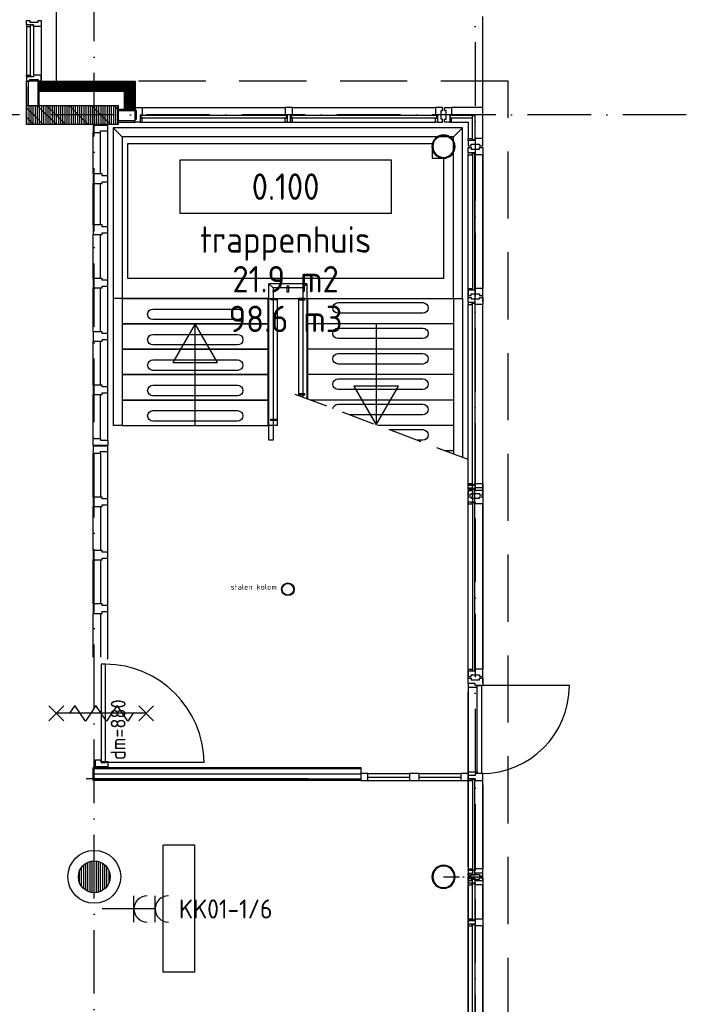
# Model space of a CAD drawing. Header units: millimetres. Extents: x 90707 to 259985, y -1262 to 84291.
# Tile 72 of 75: x 231042 to 237340, y 49403 to 58708. Entities that reach past the tile are written whole.
import ezdxf
from ezdxf.enums import TextEntityAlignment as Align

# ---------------------------------------------------------------- set-up
doc = ezdxf.new("R2010")
doc.units = ezdxf.units.MM
doc.header["$LTSCALE"] = 100
for name, pattern in [('DASHDOT', [9, 6, -1.5, 0, -1.5]), ('HIDDEN', [9.525, 6.35, -3.175]), ('HIDDEN2', [4.7625, 3.175, -1.5875])]:
    doc.linetypes.add(name, pattern=pattern)
doc.layers.get('0').update_dxf_attribs({"linetype": 'CONTINUOUS'})
for name, color, linetype in [('AANSLWCD', 3, 'CONTINUOUS'), ('ABNSLWCD_ATTRIB', 2, 'CONTINUOUS'), ('AL$1----_ALGEMEEN', 7, 'CONTINUOUS'), ('AL$1----_MAATVOERING', 7, 'CONTINUOUS'), ('AL$2A---_STEMPEL', 7, 'CONTINUOUS'), ('AL$7----_STRAMIEN', 1, 'DASHDOT'), ('AL$8----_HULPLIJNEN', 2, 'CONTINUOUS'), ('AL21----_BUITENWAND', 4, 'CONTINUOUS'), ('AL22----_BINNENWAND', 7, 'CONTINUOUS'), ('AL24----_TRAPPEN', 7, 'CONTINUOUS'), ('AL28----_KONSTRUKTIE', 3, 'CONTINUOUS'), ('AL29----_BOVENBOUW', 7, 'CONTINUOUS'), ('AL31----_BUITENKOZ', 7, 'CONTINUOUS'), ('AL31----_DRAAIRICHTING', 1, 'CONTINUOUS'), ('AL32----_BINNENKOZ', 7, 'CONTINUOUS'), ('AL32----_DAGMAAT', 1, 'CONTINUOUS'), ('AL65----_BEVEILIGING', 7, 'CONTINUOUS'), ('ALL-----_REFLIJNEN', 8, 'CONTINUOUS'), ('ALXA1---_RASTER50', 12, 'CONTINUOUS'), ('ALXA3---_VOLZWART', 14, 'CONTINUOUS'), ('ALXAB---_PREFABBETON', 1, 'CONTINUOUS'), ('ALXOU---_GLAS', 7, 'CONTINUOUS'), ('ARMATUUR', 8, 'CONTINUOUS'), ('EL6441--_DATACOM', 3, 'CONTINUOUS'), ('GEBOUWLABEL', 4, 'CONTINUOUS'), ('HEKWERKEN', 1, 'CONTINUOUS'), ('INHOUD', 7, 'CONTINUOUS'), ('OMSCHRIJVING', 7, 'CONTINUOUS'), ('OPPERVLAK', 7, 'CONTINUOUS'), ('TRAPBEKLEDIG', 7, 'CONTINUOUS'), ('VOLGNUMMER', 7, 'CONTINUOUS')]:
    doc.layers.add(name, color=color, linetype=linetype)
doc.styles.add('1_8', font='ISO', dxfattribs={"height": 1.8})
doc.styles.get("Standard").update_dxf_attribs({"font": 'iso.shx'})

# ---------------------------------------------------------------- blocks, each defined once
blk = doc.blocks.new('ES3W2A')
for p, q in [((1.25, 2), (-1.25, 2)), ((0, 2), (0, -3)), ((1.25, 0), (-1.25, 0))]:
    blk.add_line(p, q)
for centre in [(0, 3.25), (0, 1.25)]:
    blk.add_arc(centre, 1.25, 180, 0)
at = {"style": '1_8'}
for tag, flags, p in [('VERMOGEN', 9, (-2.5, 5)), ('GROEP', 8, (0, 5)), ('SCHAK', 8, (2.5, 5)), ('GELIJK', 9, (5, 5)), ('KAST', 9, (7, 5)), ('TAL', 8, (2.5, 5))]:
    blk.add_attdef(tag, text='', height=1.8, rotation=90, dxfattribs=dict(at, flags=flags)).set_placement(p, align=Align.MIDDLE_CENTER)
at = {"style": '1_8', "width": 0.7, "flags": 8}
blk.add_attdef('DOEL', text='', height=1.8, rotation=90, dxfattribs=at).set_placement((-2.5, 5), align=Align.MIDDLE_LEFT)
at = {"style": '1_8', "flags": 9}
blk.add_attdef('M_CODE', text='', height=1.8, dxfattribs=at).set_placement((0, 0), align=Align.MIDDLE_CENTER)
blk = doc.blocks.new('GEBOUWLABEL')
at = {"layer": 'VOLGNUMMER'}
blk.add_lwpolyline([(-4, -1), (4, -1), (4, 1), (-4, 1)], close=True, dxfattribs=at)
at = {"color": 0, "linetype": 'ByBlock', "flags": 1}
for tag, p in [('OPPERVLAKTESOORT', (0.5, 8)), ('TERREIN', (0.5, 6.5)), ('GEBOUW', (0.5, 5)), ('GEBRUIKSFUNCTIE', (0.5, 3.5)), ('BOUWLAAG', (0.5, 2)), ('HOOGTE', (0, -6.5)), ('RUIMTEFUNCTIE', (0, -8))]:
    blk.add_attdef(tag, text='', height=1, dxfattribs=at).set_placement(p, align=Align.MIDDLE_CENTER)
at = {"layer": 'INHOUD', "color": 0, "linetype": 'ByBlock'}
blk.add_attdef('INHOUD', text='', height=1, dxfattribs=at).set_placement((0, -5), align=Align.MIDDLE_CENTER)
at = {"layer": 'OMSCHRIJVING', "color": 0, "linetype": 'ByBlock'}
blk.add_attdef('OMSCHRIJVING', text='', height=1, dxfattribs=at).set_placement((0, -2), align=Align.MIDDLE_CENTER)
at = {"layer": 'OPPERVLAK', "color": 0, "linetype": 'ByBlock'}
blk.add_attdef('OPPERVLAK', text='', height=1, dxfattribs=at).set_placement((0, -3.5), align=Align.MIDDLE_CENTER)
at = {"layer": 'VOLGNUMMER', "color": 0, "linetype": 'ByBlock'}
blk.add_attdef('VOLGNUMMER', text='', height=1, dxfattribs=at).set_placement((0, 0), align=Align.MIDDLE_CENTER)
blk = doc.blocks.new('BU11467H01')
at = {"linetype": 'Continuous'}
blk.add_lwpolyline([(0, 114), (67, 114), (67, 67), (50, 67), (50, 0), (0, 0)], close=True, dxfattribs=at)
blk = doc.blocks.new('A$Cca306792')
at = {"layer": 'ALXA1---_RASTER50'}
h = blk.add_hatch(dxfattribs=at)
h.set_pattern_fill('RASTER50', color=8, scale=100, angle=90, style=0)
h.set_pattern_definition([(90, (-91089.531, 1203.591), (-20, 1e-15), [])])
h.paths.add_polyline_path([(139988.3, 59159.7), (140853.3, 59159.7), (140853.3, 58979.7), (139988.3, 58979.7)])
at = {"layer": 'ALXAB---_PREFABBETON'}
h = blk.add_hatch(dxfattribs=at)
h.set_pattern_fill('PREFBET', color=8, angle=90, style=0)
h.set_pattern_definition([(135, (-91089.53, 1203.59), (-106.06602, -106.06602), [])])
h.paths.add_polyline_path([(139988.3, 59159.7), (140853.3, 59159.7), (140853.3, 58979.7), (139988.3, 58979.7)])
at = {"layer": 'AL$1----_ALGEMEEN', "color": 8}
for p, q in [((140892.3, 58863.9), (140807.3, 58948.9)), ((143928.3, 58660.5), (143928.3, 57522.5))]:
    blk.add_line(p, q, dxfattribs=at)
blk.add_lwpolyline([(140944.1, 58800), (143819.2, 58800), (143819.2, 58660.5), (143928.3, 58660.5), (143928.3, 57522.5), (140944.1, 57522.5), (140944.1, 58800)], close=True, dxfattribs=at)
for points in [[(142262.8, 57095.5), (142272.3, 57095.5)], [(142262.8, 57095.5), (142272.3, 57095.5)], [(142262.8, 56855.5), (142272.3, 56855.5)], [(142262.8, 56855.5), (142272.3, 56855.5)], [(142262.8, 56615.5), (142272.3, 56615.5)], [(142262.8, 56615.5), (142272.3, 56615.5)]]:
    blk.add_lwpolyline(points, dxfattribs=at)
at = {"layer": 'AL$1----_MAATVOERING', "color": 8}
for p, q in [((141013.3, 59120.4), (140853.5, 59120.4)), ((141027.3, 59110.4), (140853.5, 59110.4))]:
    blk.add_line(p, q, dxfattribs=at)
at = {"layer": 'AL$2A---_STEMPEL', "color": 8}
blk.add_line((140108.3, 59159.7), (140108.3, 59389.7), dxfattribs=at)
blk.add_lwpolyline([(139988.3, 59159.7), (139988.3, 59389.7), (140003.3, 59389.7), (140003.3, 59159.7)], close=True, dxfattribs=at)
at = {"layer": 'AL$7----_STRAMIEN', "color": 1}
blk.add_line((144228.3, 78658.7), (144228.3, 39964.8), dxfattribs=at)
for points in [[(140628.3, 39964.8), (140628.3, 78658.7)], [(146221.5, 59069.5), (2867.2, 59069.5)]]:
    blk.add_lwpolyline(points, dxfattribs=at)
at = {"layer": 'AL$8----_HULPLIJNEN', "color": 8}
blk.add_line((144298.3, 59139.9), (144298.3, 60000.4), dxfattribs=at)
at = {"layer": 'AL$8----_HULPLIJNEN', "color": 8, "linetype": 'DASHDOT', "ltscale": 0.25}
blk.add_line((143928.3, 51869.5), (144296.2, 51869.5), dxfattribs=at)
at = {"layer": 'AL21----_BUITENWAND', "color": 8}
for p, q in [((140268.3, 77009.7), (140268.4, 59389.5)), ((140268.3, 77009.7), (140268.4, 59389.5)), ((140127.3, 59389.5), (141013.3, 59389.5)), ((140127.3, 59289.5), (140127.3, 59389.5)), ((141013.3, 59389.5), (141013.3, 59139.9)), ((140913.3, 59289.5), (140127.3, 59289.5))]:
    blk.add_line(p, q, dxfattribs=at)
at = {"layer": 'AL21----_BUITENWAND', "color": 8, "linetype": 'HIDDEN'}
for p, q in [((144538.3, 59389.5), (141013.3, 59389.5)), ((144538.3, 50469.7), (144538.3, 59389.5))]:
    blk.add_line(p, q, dxfattribs=at)
at = {"layer": 'AL21----_BUITENWAND', "color": 8}
blk.add_lwpolyline([(140108.3, 59389.5), (141013.3, 59389.5), (141013.3, 59120.4), (140913.3, 59120.4), (140913.3, 59289.5), (140108.3, 59289.5)], close=True, dxfattribs=at)
at = {"layer": 'AL22----_BINNENWAND', "color": 8}
blk.add_lwpolyline([(143145.3, 52778.5), (140618.2, 52778.5), (140618.2, 52903.5), (143145.3, 52903.5)], close=True, dxfattribs=at)
at = {"layer": 'AL22----_BINNENWAND', "color": 8, "linetype": 'Continuous'}
for points in [[(143145.3, 52888.5), (140618.2, 52888.5)], [(143145.3, 52793.5), (140618.2, 52793.5)]]:
    blk.add_lwpolyline(points, dxfattribs=at)
at = {"layer": 'AL24----_TRAPPEN', "color": 8}
for p, q in [((140892.3, 58864), (140807.3, 58949)), ((144107.3, 58948.9), (144022.3, 58863.9)), ((140892.3, 57335.5), (140807.3, 57335.5)), ((142357.3, 57335.5), (142357.3, 56135.5)), ((142557.3, 57335.5), (142557.3, 56416.6)), ((142557.3, 57335.5), (142557.3, 56416.6)), ((142642.3, 57335.5), (142642.3, 56384.5)), ((142642.3, 57335.5), (142642.3, 56384.5)), ((144022.3, 57335.5), (144107.3, 57335.5)), ((144022.3, 57335.5), (144022.3, 55865.7)), ((144107.3, 57335.5), (144107.3, 55833.7)), ((144022.3, 57095.5), (142642.3, 57095.5)), ((144022.3, 56855.5), (142642.3, 56855.5)), ((144022.3, 56615.5), (142642.3, 56615.5)), ((144022.3, 56375.5), (142666.5, 56375.5)), ((140892.3, 56135.5), (140807.3, 56135.5)), ((144022.3, 56135.5), (143304.7, 56135.5)), ((144022.3, 55895.5), (143942.9, 55895.5))]:
    blk.add_line(p, q, dxfattribs=at)
for points in [[(144107.3, 57335.5), (144107.3, 58949), (140807.3, 58949), (140807.3, 56135.5)], [(143922.8, 57522.5), (142530.7, 57522.5)], [(141582.3, 56135.5), (141582.3, 57095.2)], [(143291.4, 57095.5), (143291.4, 56140.5)], [(142262.8, 56135.5), (142272.3, 56135.5)], [(142357.3, 56135.5), (142272.3, 56135.5)]]:
    blk.add_lwpolyline(points, dxfattribs=at)
for points in [[(144022.3, 58864), (140892.3, 58864), (140892.3, 57335.5), (144022.3, 57335.5)], [(140892.3, 57095.5), (142272.3, 57095.5), (142272.3, 57335.5), (140892.3, 57335.5)], [(140892.3, 56855.5), (142272.3, 56855.5), (142272.3, 57095.5), (140892.3, 57095.5)], [(141582.3, 57095.2), (141370.7, 56728.6), (141793.9, 56728.6)], [(140892.3, 56615.5), (142272.3, 56615.5), (142272.3, 56855.5), (140892.3, 56855.5)], [(140892.3, 56375.5), (142272.3, 56375.5), (142272.3, 56615.5), (140892.3, 56615.5)], [(143291.4, 56140.5), (143503, 56507.1), (143079.8, 56507.1)], [(140892.3, 56135.5), (142272.3, 56135.5), (142272.3, 56375.5), (140892.3, 56375.5)]]:
    blk.add_lwpolyline(points, close=True, dxfattribs=at)
at = {"layer": 'AL28----_KONSTRUKTIE', "color": 8, "linetype": 'Continuous'}
for p, q in [((139988.3, 59159.7), (140853.3, 59159.7)), ((139988.3, 58979.7), (139988.3, 59159.7)), ((140853.3, 58979.7), (139988.3, 58979.7))]:
    blk.add_line(p, q, dxfattribs=at)
blk.add_lwpolyline([(139988.3, 59159.7), (140853.3, 59159.7), (140853.3, 58979.7), (139988.3, 58979.7)], close=True, dxfattribs=at)
at = {"layer": 'AL28----_KONSTRUKTIE', "color": 8}
for points in [[(144037.7, 58769.9, 1), (143818.6, 58769.9, 1)], [(144029.7, 58769.9, 1), (143826.6, 58769.9, 1)]]:
    blk.add_lwpolyline(points, format="xyb", close=True, dxfattribs=at)
for radius in [60, 55]:
    blk.add_circle((142457.3, 54587), radius, dxfattribs=at)
for radius, start, end in [(109.5, 0, 180), (101.5, 0, 180), (109.5, 180, 0), (101.5, 180, 0)]:
    blk.add_arc((143928.3, 51869.5), radius, start, end, dxfattribs=at)
at = {"layer": 'AL29----_BOVENBOUW', "color": 8, "linetype": 'HIDDEN2'}
blk.add_line((144162.2, 55813), (142517.5, 56431.5), dxfattribs=at)
at = {"layer": 'AL31----_BUITENKOZ', "color": 8, "linetype": 'Continuous'}
for p, q in [((139988.3, 59921.7), (139988.3, 59960.7)), ((139988.3, 59960.7), (139994.3, 59960.7)), ((139994.3, 59960.7), (140008.3, 59960.7)), ((140008.3, 59960.7), (140008.3, 59960.7)), ((140008.3, 59960.7), (140018.3, 59960.7)), ((140018.3, 59960.7), (140018.3, 59946.7)), ((140018.3, 59946.7), (140098.3, 59946.7)), ((140098.3, 59946.7), (140098.3, 59960.7)), ((140098.3, 59960.7), (140107.3, 59960.7)), ((140107.3, 59960.7), (140107.3, 59960.7)), ((140107.3, 59960.7), (140121.3, 59960.7)), ((140121.3, 59960.7), (140127.3, 59960.7)), ((140127.3, 59960.7), (140127.3, 59941.7)), ((140127.3, 59941.7), (140127.3, 59904.7)), ((140055.3, 59921.7), (139988.3, 59921.7)), ((139993.3, 59916.7), (139988.3, 59916.7)), ((139988.3, 59916.7), (139988.3, 59904.7)), ((139988.3, 59904.7), (140025.3, 59904.7)), ((140025.3, 59921.7), (139993.3, 59921.7)), ((139993.3, 59921.7), (139993.3, 59916.7)), ((140025.3, 59904.7), (140025.3, 59921.7)), ((140055.3, 59904.7), (140055.3, 59921.7)), ((140108.3, 59904.7), (140055.3, 59904.7)), ((140116.3, 59904.7), (140108.3, 59904.7)), ((140120.3, 59904.7), (140116.3, 59904.7)), ((140127.3, 59904.7), (140120.3, 59904.7)), ((143937.3, 59133.9), (143937.3, 59139.9)), ((143937.3, 59139.9), (143956.2, 59139.9)), ((143937.3, 59119.9), (143937.3, 59133.9)), ((143937.3, 59110.4), (143937.3, 59119.9)), ((143937.3, 59119.9), (143937.3, 59119.9)), ((143951.3, 59110.4), (143937.3, 59110.4)), ((143951.3, 59030.4), (143951.3, 59110.4)), ((143956.2, 59139.9), (144004.3, 59139.9)), ((144004.3, 59139.9), (144004.3, 59132.9)), ((144004.3, 59132.9), (144004.3, 59128.9)), ((144004.3, 59128.9), (144004.3, 59120.9)), ((144004.3, 59120.9), (144004.3, 59067.9)), ((143937.3, 59020.9), (143937.3, 59030.4)), ((143937.3, 59030.4), (143951.3, 59030.4)), ((143937.3, 59006.9), (143937.3, 59020.9)), ((143937.3, 59020.9), (143937.3, 59020.9)), ((143937.3, 59000.9), (143937.3, 59006.9)), ((143987.3, 59000.9), (143937.3, 59000.9)), ((144004.1, 59039), (143987.1, 59039)), ((143987.1, 59039), (143987.1, 59001)), ((143987.1, 59001), (144004.1, 59001)), ((144004.3, 59067.9), (143987.3, 59067.9)), ((143987.3, 59067.9), (143987.3, 59000.9)), ((144004.1, 59001), (144004.1, 59039)), ((144159.3, 58846), (144197.3, 58846)), ((144159.3, 58829), (144159.3, 58846)), ((144197.3, 58829), (144159.3, 58829)), ((144159.3, 58829), (144159.3, 58779)), ((144226.3, 58829), (144159.3, 58829)), ((144197.3, 58846), (144197.3, 58829)), ((144279.3, 58846), (144226.3, 58846)), ((144226.3, 58846), (144226.3, 58829)), ((144287.3, 58846), (144279.3, 58846)), ((144291.3, 58846), (144287.3, 58846)), ((144298.3, 58846), (144291.3, 58846)), ((144298.3, 58798), (144298.3, 58846)), ((144159.3, 58779), (144165.3, 58779)), ((144165.3, 58779), (144179.3, 58779)), ((144179.3, 58779), (144179.3, 58779)), ((144179.3, 58779), (144188.8, 58779)), ((144188.8, 58779), (144188.8, 58793)), ((144188.8, 58793), (144268.8, 58793)), ((144268.8, 58793), (144268.8, 58779)), ((144268.8, 58779), (144278.3, 58779)), ((144278.3, 58779), (144278.3, 58779)), ((144278.3, 58779), (144292.3, 58779)), ((144292.3, 58779), (144298.3, 58779)), ((144298.3, 58779), (144298.3, 58798))]:
    blk.add_line(p, q, dxfattribs=at)
at = {"layer": 'AL31----_BUITENKOZ', "color": 8}
for p, q in [((139988.3, 59904.7), (139988.3, 59389.7)), ((140127.3, 59904.7), (140127.3, 59389.7)), ((139988.3, 59333.7), (139988.3, 59159.7)), ((139988.3, 59159.7), (140127.3, 59159.7)), ((140853.3, 59140), (140853.3, 59000.9)), ((140853.3, 59120.9), (141013.3, 59120.9)), ((140853.3, 59110.9), (141013.3, 59110.9)), ((141013.3, 59110.4), (141013.3, 59139.9)), ((141013.3, 59139.9), (141080.3, 59139.9)), ((141013.3, 59000.7), (141013.3, 59139.9)), ((141027.3, 59110.4), (141013.3, 59110.4)), ((141027.3, 59030.4), (141027.3, 59110.4)), ((141080.3, 59139.9), (141080.3, 59067.9)), ((143919.5, 59139.9), (143852.5, 59139.9)), ((143852.5, 59139.9), (143852.5, 59067.9)), ((143905.5, 59030.4), (143905.5, 59110.4)), ((143905.5, 59110.4), (143919.5, 59110.4)), ((143919.5, 59110.4), (143919.5, 59139.9)), ((144298.3, 59139.9), (144004.3, 59139.9)), ((144298.3, 58846), (144298.3, 59139.9)), ((140853.3, 59015.9), (141013.3, 59015.9)), ((140853.3, 59000.9), (141013.3, 59000.9)), ((141013.3, 59000.9), (141013.3, 59030.4)), ((141013.3, 59030.4), (141027.3, 59030.4)), ((141063.3, 59000.9), (141013.3, 59000.9)), ((141080.3, 59067.9), (141063.3, 59067.9)), ((141063.3, 59067.9), (141063.3, 59038.9)), ((141080.3, 59067.9), (141063.3, 59067.9)), ((141063.3, 59067.9), (141063.3, 59000.9)), ((141063.3, 59038.9), (141080.3, 59038.9)), ((141063.3, 59038.9), (141063.3, 59000.9)), ((141080.3, 59038.9), (141063.3, 59038.9)), ((141063.3, 59000.9), (141080.3, 59000.9)), ((141067.3, 59042.9), (141067.3, 59063.9)), ((141067.3, 59063.9), (141080.3, 59063.9)), ((141080.3, 59042.9), (141067.3, 59042.9)), ((141080.3, 59063.9), (141080.3, 59067.9)), ((141080.3, 59038.9), (141080.3, 59042.9)), ((141080.3, 59000.9), (141080.3, 59038.9)), ((143852.5, 59067.9), (143869.5, 59067.9)), ((143852.5, 59063.9), (143852.5, 59067.9)), ((143852.5, 59067.9), (143869.5, 59067.9)), ((143865.5, 59063.9), (143852.5, 59063.9)), ((143852.5, 59038.9), (143852.5, 59042.9)), ((143852.5, 59042.9), (143865.5, 59042.9)), ((143852.5, 59000.9), (143852.5, 59038.9)), ((143852.5, 59038.9), (143869.5, 59038.9)), ((143869.5, 59038.9), (143852.5, 59038.9)), ((143869.5, 59000.9), (143852.5, 59000.9)), ((143865.5, 59042.9), (143865.5, 59063.9)), ((143869.5, 59067.9), (143869.5, 59000.9)), ((143869.5, 59067.9), (143869.5, 59038.9)), ((143869.5, 59038.9), (143869.5, 59000.9)), ((143869.5, 59000.9), (143919.5, 59000.9)), ((143919.5, 59030.4), (143905.5, 59030.4)), ((143919.5, 59000.9), (143919.5, 59030.4)), ((144004.1, 59001), (144159.3, 59001)), ((144159.3, 59001), (144159.3, 58846)), ((144159.3, 58711), (144159.3, 58761)), ((144159.3, 58761), (144188.8, 58761)), ((144188.8, 58761), (144188.8, 58747)), ((144188.8, 58747), (144268.8, 58747)), ((144268.8, 58747), (144268.8, 58761)), ((144268.8, 58761), (144298.3, 58761)), ((144298.3, 58761), (144298.3, 58694)), ((144197.3, 58711), (144159.3, 58711)), ((144159.3, 58711), (144159.3, 58694)), ((144226.3, 58711), (144159.3, 58711)), ((144159.3, 58694), (144197.3, 58694)), ((144159.3, 57303.2), (144159.3, 58693.9)), ((144197.3, 58694), (144197.3, 58711)), ((144226.3, 58711), (144197.3, 58711)), ((144197.3, 58711), (144197.3, 58694)), ((144197.3, 58694), (144201.3, 58694)), ((144201.3, 58694), (144201.3, 58707)), ((144201.3, 58707), (144222.3, 58707)), ((144222.3, 58707), (144222.3, 58694)), ((144222.3, 58694), (144226.3, 58694)), ((144226.3, 58694), (144226.3, 58711)), ((144226.3, 58694), (144226.3, 58711)), ((144298.3, 58694), (144226.3, 58694)), ((144159.3, 55528.7), (144159.3, 57253.2)), ((144159.3, 55528.7), (144159.3, 55545.7)), ((144159.3, 55545.7), (144197.3, 55545.7)), ((144226.3, 55528.7), (144159.3, 55528.7)), ((144159.3, 55528.7), (144159.3, 55478.7)), ((144197.3, 55528.7), (144159.3, 55528.7)), ((144159.3, 55478.7), (144188.8, 55478.7)), ((144159.3, 55410.7), (144159.3, 55460.7)), ((144159.3, 55460.7), (144188.8, 55460.7)), ((144188.8, 55478.7), (144188.8, 55492.7)), ((144188.8, 55492.7), (144268.8, 55492.7)), ((144188.8, 55460.7), (144188.8, 55446.7)), ((144197.3, 55545.7), (144201.3, 55545.7)), ((144197.3, 55528.7), (144197.3, 55545.7)), ((144197.3, 55545.7), (144197.3, 55528.7)), ((144226.3, 55528.7), (144197.3, 55528.7)), ((144201.3, 55545.7), (144201.3, 55532.7)), ((144201.3, 55532.7), (144222.3, 55532.7)), ((144222.3, 55532.7), (144222.3, 55545.7)), ((144222.3, 55545.7), (144226.3, 55545.7)), ((144226.3, 55545.7), (144226.3, 55528.7)), ((144298.3, 55545.7), (144226.3, 55545.7)), ((144226.3, 55545.7), (144226.3, 55528.7)), ((144268.8, 55492.7), (144268.8, 55478.7)), ((144268.8, 55478.7), (144298.3, 55478.7)), ((144268.8, 55446.7), (144268.8, 55460.7)), ((144268.8, 55460.7), (144298.3, 55460.7)), ((144298.3, 55478.7), (144298.3, 55545.7)), ((144298.3, 55460.7), (144298.3, 55393.7)), ((144226.3, 55410.7), (144159.3, 55410.7)), ((144197.3, 55410.7), (144159.3, 55410.7)), ((144159.3, 55410.7), (144159.3, 55393.7)), ((144159.3, 53703.2), (144159.3, 55393.7)), ((144159.3, 55393.7), (144197.3, 55393.7)), ((144188.8, 55446.7), (144268.8, 55446.7)), ((144226.3, 55410.7), (144197.3, 55410.7)), ((144197.3, 55410.7), (144197.3, 55393.7)), ((144197.3, 55393.7), (144197.3, 55410.7)), ((144197.3, 55393.7), (144201.3, 55393.7)), ((144201.3, 55393.7), (144201.3, 55406.7)), ((144201.3, 55406.7), (144222.3, 55406.7)), ((144222.3, 55406.7), (144222.3, 55393.7)), ((144222.3, 55393.7), (144226.3, 55393.7)), ((144226.3, 55393.7), (144226.3, 55410.7)), ((144226.3, 55393.7), (144226.3, 55410.7)), ((144298.3, 55393.7), (144226.3, 55393.7)), ((144159.3, 51962.7), (144159.3, 53619.2)), ((144159.3, 51928.7), (144159.3, 51945.7)), ((144159.3, 51945.7), (144197.3, 51945.7)), ((144226.3, 51928.7), (144159.3, 51928.7)), ((144159.3, 51928.7), (144159.3, 51878.7)), ((144197.3, 51928.7), (144159.3, 51928.7)), ((144197.3, 51945.7), (144201.3, 51945.7)), ((144197.3, 51928.7), (144197.3, 51945.7)), ((144197.3, 51945.7), (144197.3, 51928.7)), ((144226.3, 51928.7), (144197.3, 51928.7)), ((144201.3, 51945.7), (144201.3, 51932.7)), ((144201.3, 51932.7), (144222.3, 51932.7)), ((144222.3, 51932.7), (144222.3, 51945.7)), ((144222.3, 51945.7), (144226.3, 51945.7)), ((144226.3, 51945.7), (144226.3, 51928.7)), ((144298.3, 51945.7), (144226.3, 51945.7)), ((144226.3, 51945.7), (144226.3, 51928.7)), ((144298.3, 51878.7), (144298.3, 51945.7)), ((144159.3, 51878.7), (144188.8, 51878.7)), ((144159.3, 51810.5), (144159.3, 51860.5)), ((144159.3, 51860.5), (144188.8, 51860.5)), ((144188.8, 51878.7), (144188.8, 51892.7)), ((144188.8, 51892.7), (144268.8, 51892.7)), ((144188.8, 51860.5), (144188.8, 51846.5)), ((144188.8, 51846.5), (144268.8, 51846.5)), ((144268.8, 51892.7), (144268.8, 51878.7)), ((144268.8, 51878.7), (144298.3, 51878.7)), ((144268.8, 51846.5), (144268.8, 51860.5)), ((144268.8, 51860.5), (144298.3, 51860.5)), ((144298.3, 51860.5), (144298.3, 51793.5)), ((144226.3, 51810.5), (144159.3, 51810.5)), ((144197.3, 51810.5), (144159.3, 51810.5)), ((144159.3, 51810.5), (144159.3, 51793.5)), ((144159.3, 51793.5), (144197.3, 51793.5)), ((144159.3, 51473.4), (144159.3, 51793.5)), ((144226.3, 51810.5), (144197.3, 51810.5)), ((144197.3, 51810.5), (144197.3, 51793.5)), ((144197.3, 51793.5), (144197.3, 51810.5)), ((144197.3, 51793.5), (144201.3, 51793.5)), ((144201.3, 51793.5), (144201.3, 51806.5)), ((144201.3, 51806.5), (144222.3, 51806.5)), ((144222.3, 51806.5), (144222.3, 51793.5)), ((144222.3, 51793.5), (144226.3, 51793.5)), ((144226.3, 51793.5), (144226.3, 51810.5)), ((144226.3, 51793.5), (144226.3, 51810.5)), ((144298.3, 51793.5), (144226.3, 51793.5)), ((144159.3, 51456.4), (144159.3, 51473.4)), ((144159.3, 51473.4), (144197.3, 51473.4)), ((144159.3, 51423.4), (144159.3, 51456.4)), ((144159.3, 51456.4), (144226.3, 51456.4)), ((144197.3, 51456.4), (144159.3, 51456.4)), ((144197.3, 51473.4), (144201.3, 51473.4)), ((144197.3, 51456.4), (144197.3, 51473.4)), ((144197.3, 51473.4), (144197.3, 51456.4)), ((144226.3, 51456.4), (144197.3, 51456.4)), ((144201.3, 51473.4), (144201.3, 51460.4)), ((144201.3, 51460.4), (144222.3, 51460.4)), ((144222.3, 51460.4), (144222.3, 51473.4)), ((144222.3, 51473.4), (144226.3, 51473.4)), ((144226.3, 51473.4), (144226.3, 51456.4)), ((144226.3, 51456.4), (144226.3, 51473.4)), ((144226.3, 51473.4), (144298.3, 51473.4)), ((144298.3, 51473.4), (144298.3, 51406.4)), ((144226.3, 51423.4), (144159.3, 51423.4)), ((144159.3, 50519.4), (144159.3, 51423.4)), ((144197.3, 51423.4), (144159.3, 51423.4)), ((144159.3, 51423.4), (144159.3, 51406.4)), ((144159.3, 51406.4), (144197.3, 51406.4)), ((144226.3, 51423.4), (144197.3, 51423.4)), ((144197.3, 51423.4), (144197.3, 51406.4)), ((144197.3, 51406.4), (144197.3, 51423.4)), ((144197.3, 51406.4), (144201.3, 51406.4)), ((144201.3, 51406.4), (144201.3, 51419.4)), ((144201.3, 51419.4), (144222.3, 51419.4)), ((144222.3, 51419.4), (144222.3, 51406.4)), ((144222.3, 51406.4), (144226.3, 51406.4)), ((144226.3, 51406.4), (144226.3, 51423.4)), ((144226.3, 51406.4), (144226.3, 51423.4)), ((144298.3, 51406.4), (144226.3, 51406.4))]:
    blk.add_line(p, q, dxfattribs=at)
at = {"layer": 'AL31----_BUITENKOZ', "color": 8, "linetype": 'Continuous'}
for points in [[(139988.3, 59921.7), (139988.3, 59960.7), (139994.3, 59960.7), (140008.3, 59960.7), (140008.3, 59960.7), (140018.3, 59960.7), (140018.3, 59946.7), (140098.3, 59946.7), (140098.3, 59960.7), (140107.3, 59960.7), (140107.3, 59960.7), (140121.3, 59960.7), (140127.3, 59960.7), (140127.3, 59941.7), (140127.3, 59904.7), (140120.3, 59904.7), (140116.3, 59904.7), (140108.3, 59904.7), (140055.3, 59904.7), (140055.3, 59921.7)], [(140025.3, 59921.7), (139993.3, 59921.7), (139993.3, 59916.7), (139988.3, 59916.7), (139988.3, 59904.7), (140025.3, 59904.7)], [(140025.3, 59428.7), (139993.3, 59428.7), (139993.3, 59433.7), (139988.3, 59433.7), (139988.3, 59445.7), (140025.3, 59445.7)], [(139988.3, 59428.7), (139988.3, 59389.7), (139994.3, 59389.7), (140008.3, 59389.7), (140008.3, 59389.7), (140018.3, 59389.7), (140018.3, 59403.7), (140098.3, 59403.7), (140098.3, 59389.7), (140107.3, 59389.7), (140107.3, 59389.7), (140121.3, 59389.7), (140127.3, 59389.7), (140127.3, 59408.6), (140127.3, 59445.7), (140120.3, 59445.7), (140116.3, 59445.7), (140108.3, 59445.7), (140055.3, 59445.7), (140055.3, 59428.7)], [(140735.3, 53880), (140694.3, 53880), (140694.3, 52950), (140735.3, 52950)]]:
    blk.add_lwpolyline(points, close=True, dxfattribs=at)
at = {"layer": 'AL31----_BUITENKOZ', "color": 8}
for points in [[(139988.3, 59904.7), (139988.3, 59445.7)], [(140127.3, 59904.7), (140127.3, 59445.7)], [(140127.3, 59389.5), (140127.3, 59389.5), (139988.3, 59389.7)], [(140003.3, 59389.7), (140003.3, 59159.7), (140098.3, 59159.7), (140098.3, 59389.5)], [(141080.3, 59139.9), (142432.9, 59139.9)], [(142499.9, 59139.9), (143852.5, 59139.9)], [(141063.3, 59000.9), (142449.9, 59000.9)], [(142499.9, 59000.9), (143852.5, 59000.9)], [(144159.3, 57430.6), (144159.3, 58694)], [(144298.3, 58694), (144298.3, 57430.6)], [(144298.3, 57303.2), (144298.3, 58693.9)], [(144159.3, 55588.1), (144159.3, 57278.6)], [(144298.3, 55588.1), (144298.3, 57278.6)], [(144298.3, 55545.7), (144298.3, 57236.2)], [(144159.3, 53830.6), (144159.3, 55521.1)], [(144298.3, 55521.1), (144298.3, 53830.6)], [(144298.3, 53703.2), (144298.3, 55393.7)], [(144159.2, 53661.6), (144159.2, 51902.9)], [(144298.2, 51902.9), (144298.2, 52778.6)], [(144298.3, 52738.9), (144298.3, 51945.7)], [(144159.2, 51835.9), (144159.2, 50536.5)], [(144298.2, 51835.9), (144298.2, 50536.5)], [(144298.3, 51473.4), (144298.3, 51793.5)], [(144298.3, 50536.4), (144298.3, 51406.4)]]:
    blk.add_lwpolyline(points, dxfattribs=at)
for points in [[(142432.9, 59139.9), (142432.9, 59067.9), (142449.9, 59067.9), (142449.9, 59000.9), (142482.9, 59000.9), (142482.9, 59067.9), (142499.9, 59067.9), (142499.9, 59139.9)], [(142432.9, 59038.9), (142432.9, 59042.9), (142445.9, 59042.9), (142445.9, 59063.9), (142432.9, 59063.9), (142432.9, 59067.9), (142449.9, 59067.9), (142449.9, 59038.9)], [(142449.9, 59038.9), (142449.9, 59000.9), (142432.9, 59000.9), (142432.9, 59038.9)], [(142499.9, 59038.9), (142499.9, 59042.9), (142486.9, 59042.9), (142486.9, 59063.9), (142499.9, 59063.9), (142499.9, 59067.9), (142482.9, 59067.9), (142482.9, 59038.9)], [(142482.9, 59038.9), (142482.9, 59000.9), (142499.9, 59000.9), (142499.9, 59038.9)], [(144226.3, 57430.6), (144226.3, 57413.6), (144159.3, 57413.6), (144159.3, 57363.6), (144188.8, 57363.6), (144188.8, 57377.6), (144268.8, 57377.6), (144268.8, 57363.6), (144298.3, 57363.6), (144298.3, 57430.6)], [(144197.3, 57413.6), (144159.3, 57413.6), (144159.3, 57430.6), (144197.3, 57430.6)], [(144197.3, 57430.6), (144201.3, 57430.6), (144201.3, 57417.6), (144222.3, 57417.6), (144222.3, 57430.6), (144226.3, 57430.6), (144226.3, 57413.6), (144197.3, 57413.6)], [(144226.3, 57278.6), (144226.3, 57295.6), (144159.3, 57295.6), (144159.3, 57345.6), (144188.8, 57345.6), (144188.8, 57331.6), (144268.8, 57331.6), (144268.8, 57345.6), (144298.3, 57345.6), (144298.3, 57278.6)], [(144197.3, 57295.6), (144159.3, 57295.6), (144159.3, 57278.6), (144197.3, 57278.6)], [(144197.3, 57278.6), (144201.3, 57278.6), (144201.3, 57291.6), (144222.3, 57291.6), (144222.3, 57278.6), (144226.3, 57278.6), (144226.3, 57295.6), (144197.3, 57295.6)], [(144197.3, 55571.1), (144159.3, 55571.1), (144159.3, 55588.1), (144197.3, 55588.1)], [(144298.3, 55521.1), (144226.3, 55521.1), (144226.3, 55538.1), (144159.3, 55538.1), (144159.3, 55571.1), (144226.3, 55571.1), (144226.3, 55588.1), (144298.3, 55588.1)], [(144197.3, 55588.1), (144201.3, 55588.1), (144201.3, 55575.1), (144222.3, 55575.1), (144222.3, 55588.1), (144226.3, 55588.1), (144226.3, 55571.1), (144197.3, 55571.1)], [(144197.3, 55538.1), (144159.3, 55538.1), (144159.3, 55521.1), (144197.3, 55521.1)], [(144197.3, 55521.1), (144201.3, 55521.1), (144201.3, 55534.1), (144222.3, 55534.1), (144222.3, 55521.1), (144226.3, 55521.1), (144226.3, 55538.1), (144197.3, 55538.1)], [(144226.3, 53830.6), (144226.3, 53813.6), (144159.3, 53813.6), (144159.3, 53763.6), (144188.8, 53763.6), (144188.8, 53777.6), (144268.8, 53777.6), (144268.8, 53763.6), (144298.3, 53763.6), (144298.3, 53830.6)], [(144197.3, 53813.6), (144159.3, 53813.6), (144159.3, 53830.6), (144197.3, 53830.6)], [(144197.3, 53830.6), (144201.3, 53830.6), (144201.3, 53817.6), (144222.3, 53817.6), (144222.3, 53830.6), (144226.3, 53830.6), (144226.3, 53813.6), (144197.3, 53813.6)], [(144226.2, 53678.6), (144226.2, 53695.6), (144159.2, 53695.6), (144159.2, 53745.6), (144188.7, 53745.6), (144188.7, 53731.6), (144268.7, 53731.6), (144268.7, 53745.6), (144298.2, 53745.6), (144298.2, 53678.6)], [(144159.2, 53695.6), (144159.2, 53661.6), (144247.2, 53661.6), (144247.2, 53678.6), (144226.2, 53678.6), (144226.2, 53695.6)], [(144247.2, 53678.6), (144287.2, 53678.6), (144287.2, 52845.6), (144247.2, 52845.6)], [(144159.2, 52828.6), (144159.2, 52862.6), (144247.2, 52862.6), (144247.2, 52845.6), (144226.2, 52845.6), (144226.2, 52828.6)], [(144298.2, 52845.6), (144226.2, 52845.6), (144226.2, 52828.6), (144159.2, 52828.6), (144159.2, 52795.6), (144226.2, 52795.6), (144226.2, 52778.6), (144298.2, 52778.6)], [(144197.2, 52795.6), (144159.2, 52795.6), (144159.2, 52778.6), (144197.2, 52778.6)], [(144197.2, 52778.6), (144201.2, 52778.6), (144201.2, 52791.6), (144222.2, 52791.6), (144222.2, 52778.6), (144226.2, 52778.6), (144226.2, 52795.6), (144197.2, 52795.6)]]:
    blk.add_lwpolyline(points, close=True, dxfattribs=at)
at = {"layer": 'AL31----_DRAAIRICHTING', "color": 8}
for p, q in [((141665.3, 52950), (140735.3, 52950)), ((140608.3, 51720.9), (140608.3, 52018.2)), ((140628.3, 51719.5), (140628.3, 52019.5)), ((140648.3, 51720.9), (140648.3, 52018.2)), ((140488.3, 51815.7), (140488.3, 51923.4)), ((140508.3, 51779.5), (140508.3, 51959.5)), ((140528.3, 51757.7), (140528.3, 51981.3)), ((140548.3, 51742.7), (140548.3, 51996.4)), ((140568.3, 51732.1), (140568.3, 52007)), ((140588.3, 51725), (140588.3, 52014.1)), ((140668.3, 51725), (140668.3, 52014.1)), ((140688.3, 51732.1), (140688.3, 52007)), ((140708.3, 51742.7), (140708.3, 51996.4)), ((140728.3, 51757.7), (140728.3, 51981.3)), ((140748.3, 51779.5), (140748.3, 51959.5)), ((140768.3, 51815.7), (140768.3, 51923.4)), ((144159.2, 51885.9), (144159.2, 51902.9)), ((144159.2, 51902.9), (144197.2, 51902.9)), ((144197.2, 51885.9), (144159.2, 51885.9)), ((144226.2, 51885.9), (144159.2, 51885.9)), ((144159.2, 51885.9), (144159.2, 51852.9)), ((144159.2, 51852.9), (144226.2, 51852.9)), ((144197.2, 51852.9), (144159.2, 51852.9)), ((144159.2, 51852.9), (144159.2, 51835.9)), ((144159.2, 51835.9), (144197.2, 51835.9)), ((144197.2, 51902.9), (144201.2, 51902.9)), ((144197.2, 51885.9), (144197.2, 51902.9)), ((144197.2, 51902.9), (144197.2, 51885.9)), ((144226.2, 51885.9), (144197.2, 51885.9)), ((144226.2, 51852.9), (144197.2, 51852.9)), ((144197.2, 51852.9), (144197.2, 51835.9)), ((144197.2, 51835.9), (144197.2, 51852.9)), ((144197.2, 51835.9), (144201.2, 51835.9)), ((144201.2, 51902.9), (144201.2, 51889.9)), ((144201.2, 51889.9), (144222.2, 51889.9)), ((144201.2, 51460.4), (144201.2, 51848.9)), ((144201.2, 51848.9), (144222.2, 51848.9)), ((144201.2, 51835.9), (144201.2, 51848.9)), ((144201.2, 51848.9), (144222.2, 51848.9)), ((144222.2, 51889.9), (144222.2, 51902.9)), ((144222.2, 51902.9), (144226.2, 51902.9)), ((144222.2, 51848.9), (144222.2, 51460.4)), ((144222.2, 51848.9), (144222.2, 51835.9)), ((144222.2, 51835.9), (144226.2, 51835.9)), ((144226.2, 51902.9), (144226.2, 51885.9)), ((144298.2, 51902.9), (144226.2, 51902.9)), ((144226.2, 51902.9), (144226.2, 51885.9)), ((144226.2, 51852.9), (144226.2, 51835.9)), ((144226.2, 51835.9), (144226.2, 51852.9)), ((144226.2, 51835.9), (144298.2, 51835.9)), ((144298.2, 51835.9), (144298.2, 51902.9)), ((144159.2, 51456.4), (144159.2, 51473.4)), ((144159.2, 51473.4), (144197.2, 51473.4)), ((144159.2, 51423.4), (144159.2, 51456.4)), ((144159.2, 51456.4), (144226.2, 51456.4)), ((144197.2, 51456.4), (144159.2, 51456.4)), ((144197.2, 51473.4), (144201.2, 51473.4)), ((144197.2, 51456.4), (144197.2, 51473.4)), ((144197.2, 51473.4), (144197.2, 51456.4)), ((144226.2, 51456.4), (144197.2, 51456.4)), ((144201.2, 51473.4), (144201.2, 51460.4)), ((144201.2, 51460.4), (144222.2, 51460.4)), ((144222.2, 51460.4), (144201.2, 51460.4)), ((144222.2, 51460.4), (144222.2, 51473.4)), ((144222.2, 51473.4), (144226.2, 51473.4)), ((144226.2, 51456.4), (144226.2, 51473.4)), ((144226.2, 51473.4), (144298.2, 51473.4)), ((144226.2, 51473.4), (144226.2, 51456.4)), ((144298.2, 51473.4), (144298.2, 51406.4)), ((144197.2, 51423.4), (144159.2, 51423.4)), ((144159.2, 51423.4), (144159.2, 51406.4)), ((144226.2, 51423.4), (144159.2, 51423.4)), ((144159.2, 51406.4), (144197.2, 51406.4)), ((144197.2, 51406.4), (144197.2, 51423.4)), ((144226.2, 51423.4), (144197.2, 51423.4)), ((144197.2, 51423.4), (144197.2, 51406.4)), ((144197.2, 51406.4), (144201.2, 51406.4)), ((144201.2, 51406.4), (144201.2, 51419.4)), ((144201.2, 51419.4), (144222.2, 51419.4)), ((144222.2, 51419.4), (144222.2, 51406.4)), ((144222.2, 51406.4), (144226.2, 51406.4)), ((144226.2, 51406.4), (144226.2, 51423.4)), ((144226.2, 51406.4), (144226.2, 51423.4)), ((144298.2, 51406.4), (144226.2, 51406.4))]:
    blk.add_line(p, q, dxfattribs=at)
blk.add_lwpolyline([(144287.2, 52845.6, 0.413528), (145117.4, 53678.6), (144287.2, 53678.6)], format="xyb", close=True, dxfattribs=at)
for radius in [250, 150]:
    blk.add_circle((140628.3, 51869.5), radius, dxfattribs=at)
for centre, radius, start, end in [((140726.5, 52941.2), 938.9, 0.53799, 89.46201), ((143928.1, 51869.5), 109.5, 0, 180), ((143928.1, 51869.5), 101.5, 0, 180), ((143928.1, 51869.5), 109.5, 180, 0), ((143928.1, 51869.5), 101.5, 180, 0)]:
    blk.add_arc(centre, radius, start, end, dxfattribs=at)
at = {"layer": 'AL32----_BINNENKOZ', "color": 8}
for p, q in [((140616.3, 58511.5), (140616.3, 58903)), ((140688.3, 58511.5), (140688.3, 58903)), ((140755.3, 58494.5), (140755.3, 58920)), ((140755.3, 58012.5), (140755.3, 58438.5)), ((140616.3, 58029.5), (140616.3, 58421.5)), ((140688.3, 58029.5), (140688.3, 58421.5)), ((140616.3, 57525.2), (140616.3, 57939.5)), ((140688.3, 57525.2), (140688.3, 57939.5)), ((140755.3, 57508.2), (140755.3, 57956.5)), ((140616.3, 57020.8), (140616.3, 57435.2)), ((140688.3, 57020.8), (140688.3, 57435.2)), ((140755.3, 57003.8), (140755.3, 57452.2)), ((140755.3, 56499.4), (140755.3, 56947.8)), ((140616.3, 56516.4), (140616.3, 56930.8)), ((140688.3, 56516.4), (140688.3, 56930.8)), ((140616.3, 56012), (140616.3, 56426.4)), ((140688.3, 56012), (140688.3, 56426.4)), ((140755.3, 55995), (140755.3, 56443.4)), ((140616.3, 55458.2), (140616.3, 55873)), ((140688.3, 55873), (140688.3, 55458.2)), ((140755.3, 55441.2), (140755.3, 55890)), ((140616.3, 54953.8), (140616.3, 55368.2)), ((140688.3, 55368.2), (140688.3, 54953.8)), ((140755.3, 54936.8), (140755.3, 55385.2)), ((140616.3, 54449.4), (140616.3, 54863.8)), ((140688.3, 54863.8), (140688.3, 54449.4)), ((140755.3, 54432.4), (140755.3, 54880.8)), ((140688.3, 54359.4), (140688.3, 53945))]:
    blk.add_line(p, q, dxfattribs=at)
at = {"layer": 'AL32----_BINNENKOZ', "color": 8, "linetype": 'Continuous'}
for points in [[(140616.3, 58970), (140616.3, 58903), (140688.3, 58903), (140688.3, 58920), (140755.3, 58920), (140755.3, 58970)], [(140616.3, 55945), (140616.3, 56012), (140688.3, 56012), (140688.3, 55995), (140755.3, 55995), (140755.3, 55945)], [(140616.3, 55940), (140616.3, 55873), (140688.3, 55873), (140688.3, 55890), (140755.3, 55890), (140755.3, 55940)]]:
    blk.add_lwpolyline(points, close=True, dxfattribs=at)
at = {"layer": 'AL32----_BINNENKOZ', "color": 8}
for points in [[(140616.3, 58511.5), (140616.3, 58421.5), (140704.3, 58421.5), (140704.3, 58438.5), (140755.3, 58438.5), (140755.3, 58494.5), (140704.3, 58494.5), (140704.3, 58511.5)], [(140616.3, 58029.5), (140616.3, 57939.5), (140704.3, 57939.5), (140704.3, 57956.5), (140755.3, 57956.5), (140755.3, 58012.5), (140704.3, 58012.5), (140704.3, 58029.5)], [(140616.3, 57525.2), (140616.3, 57435.2), (140704.3, 57435.2), (140704.3, 57452.2), (140755.3, 57452.2), (140755.3, 57508.2), (140704.3, 57508.2), (140704.3, 57525.2)], [(140616.3, 57020.8), (140616.3, 56930.8), (140704.3, 56930.8), (140704.3, 56947.8), (140755.3, 56947.8), (140755.3, 57003.8), (140704.3, 57003.8), (140704.3, 57020.8)], [(140616.3, 56516.4), (140616.3, 56426.4), (140704.3, 56426.4), (140704.3, 56443.4), (140755.3, 56443.4), (140755.3, 56499.4), (140704.3, 56499.4), (140704.3, 56516.4)], [(140616.3, 55458.2), (140616.3, 55368.2), (140704.3, 55368.2), (140704.3, 55385.2), (140755.3, 55385.2), (140755.3, 55441.2), (140704.3, 55441.2), (140704.3, 55458.2)], [(140616.3, 54953.8), (140616.3, 54863.8), (140704.3, 54863.8), (140704.3, 54880.8), (140755.3, 54880.8), (140755.3, 54936.8), (140704.3, 54936.8), (140704.3, 54953.8)], [(140616.3, 54449.4), (140616.3, 54359.4), (140704.3, 54359.4), (140704.3, 54376.4), (140755.3, 54376.4), (140755.3, 54432.4), (140704.3, 54432.4), (140704.3, 54449.4)], [(143145.3, 52778.5), (143212.3, 52778.5), (143212.3, 52845.5), (143145.3, 52845.5)], [(143607.3, 52778.5), (143697.3, 52778.5), (143697.3, 52845.5), (143607.3, 52845.5)], [(144092.3, 52778.5), (144159.3, 52778.5), (144159.3, 52845.5), (144092.3, 52845.5)]]:
    blk.add_lwpolyline(points, close=True, dxfattribs=at)
for points in [[(140616.3, 53945), (140616.3, 54359.4)], [(140755.3, 53928), (140755.3, 54376.4)], [(143212.3, 52845.5), (143607.3, 52845.5)], [(143212.3, 52812), (143607.3, 52812)], [(143212.3, 52778.5), (143607.3, 52778.5)], [(143697.3, 52845.5), (144092.3, 52845.5)], [(143697.3, 52812), (144092.3, 52812)], [(143697.3, 52778.5), (144092.3, 52778.5)]]:
    blk.add_lwpolyline(points, dxfattribs=at)
at = {"layer": 'AL65----_BEVEILIGING', "color": 8, "linetype": 'Continuous'}
for p, q in [((140339.3, 53345), (140199.3, 53485)), ((140339.3, 53485), (140199.3, 53345)), ((141119.3, 53415), (140269.3, 53415)), ((140444.3, 53490), (140394.3, 53415)), ((140544.3, 53340), (140444.3, 53490)), ((140594.3, 53415), (140544.3, 53340)), ((140644.3, 53490), (140594.3, 53415)), ((140744.3, 53340), (140644.3, 53490)), ((140794.3, 53415), (140744.3, 53340)), ((140844.3, 53490), (140794.3, 53415)), ((140944.3, 53340), (140844.3, 53490)), ((140994.3, 53415), (140944.3, 53340)), ((141189.3, 53345), (141049.3, 53485)), ((141189.3, 53485), (141049.3, 53345))]:
    blk.add_line(p, q, dxfattribs=at)
at = {"layer": 'ALL-----_REFLIJNEN', "color": 8, "linetype": 'Continuous'}
for p, q in [((140127.3, 59339.5), (140963.3, 59339.5)), ((140963.3, 59339.5), (140963.3, 59139.9)), ((142650.3, 52795.3), (140552.5, 52795.3)), ((143145.3, 52841), (140618.2, 52841))]:
    blk.add_line(p, q, dxfattribs=at)
blk.add_lwpolyline([(140108.3, 59339.5), (140963.3, 59339.5), (140963.3, 59120.4)], dxfattribs=at)
at = {"layer": 'ALXA3---_VOLZWART', "color": 8, "const_width": 100}
blk.add_lwpolyline([(140108.3, 59339.5), (140963.3, 59339.5), (140963.3, 59120.4)], dxfattribs=at)
at = {"layer": 'ALXAB---_PREFABBETON', "color": 8}
for p, q in [((140270.3, 58979.7), (140090.3, 59159.7)), ((140058.2, 58979.7), (139988.3, 59049.6))]:
    blk.add_line(p, q, dxfattribs=at)
at = {"layer": 'ALXOU---_GLAS', "color": 8}
for p, q in [((140027.3, 59919.7), (140053.3, 59919.7)), ((143991.3, 59063.9), (143991.3, 59041.9)), ((144201.3, 59063.9), (143991.3, 59063.9)), ((143991.3, 59041.9), (144201.3, 59041.9)), ((144201.3, 58833), (144201.3, 59063.9)), ((144201.3, 59063.9), (144222.3, 59063.9)), ((144201.3, 59041.9), (144201.3, 59063.9)), ((144222.3, 59063.9), (144222.3, 58833)), ((144222.3, 58833), (144201.3, 58833)), ((144222.3, 58706.9), (144222.3, 57290.2)), ((144201.3, 55532.7), (144201.3, 57249.2)), ((144222.3, 57249.2), (144222.3, 55532.7)), ((144222.3, 55532.7), (144201.3, 55532.7)), ((144201.3, 55406.7), (144222.3, 55406.7)), ((144201.3, 52751.9), (144201.3, 51932.7)), ((144222.3, 51932.7), (144222.3, 52751.9)), ((144201.3, 51932.7), (144222.3, 51932.7)), ((144201.3, 51460.4), (144201.3, 51806.5)), ((144201.3, 51806.5), (144222.3, 51806.5)), ((144222.3, 51806.5), (144222.3, 51460.4)), ((144222.3, 51460.4), (144201.3, 51460.4)), ((144201.3, 50523.4), (144201.3, 51419.4)), ((144201.3, 51419.4), (144222.3, 51419.4)), ((144222.3, 51419.4), (144222.3, 50523.4))]:
    blk.add_line(p, q, dxfattribs=at)
for points in [[(140053.3, 59430.7), (140027.3, 59430.7), (140027.3, 59919.7), (140053.3, 59919.7)], [(141067.3, 59063.9), (141067.3, 59042.9), (142445.9, 59042.9), (142445.9, 59063.9)], [(142486.9, 59063.9), (142486.9, 59042.9), (143865.5, 59042.9), (143865.5, 59063.9)], [(144222.3, 58707), (144201.3, 58707), (144201.3, 57417.6), (144222.3, 57417.6)], [(144222.3, 55575.1), (144201.3, 55575.1), (144201.3, 57291.6), (144222.3, 57291.6)], [(144222.3, 55534.1), (144201.3, 55534.1), (144201.3, 53817.6), (144222.3, 53817.6)], [(144222.2, 52791.6), (144201.2, 52791.6), (144201.2, 51889.9), (144222.2, 51889.9)], [(144222.2, 50523.4), (144201.2, 50523.4), (144201.2, 51419.4), (144222.2, 51419.4)]]:
    blk.add_lwpolyline(points, close=True, dxfattribs=at)
at = {"layer": 'ARMATUUR', "color": 8}
for points in [[(141278.3, 50969.5), (141278.3, 52169.5)], [(141578.3, 52169.5), (141278.3, 52169.5)], [(141578.3, 50969.5), (141578.3, 52169.5)], [(141578.3, 50969.5), (141278.3, 50969.5)]]:
    blk.add_lwpolyline(points, dxfattribs=at)
at = {"layer": 'HEKWERKEN', "color": 8}
for p, q in [((142637.3, 57475), (142277.3, 57475)), ((142277.3, 57475), (142317.3, 57435)), ((142597.3, 57435), (142317.3, 57435)), ((142597.3, 57435), (142637.3, 57475)), ((142597.3, 57435), (142597.3, 56403.4)), ((142637.3, 57475), (142637.3, 56389.9))]:
    blk.add_line(p, q, dxfattribs=at)
blk.add_lwpolyline([(142317.3, 57435), (142317.3, 55995.5), (142277.3, 55995.5), (142277.3, 57475)], dxfattribs=at)
for points in [[(142451.4, 57455), (142463.4, 57455), (142463.4, 57395), (142451.4, 57395)], [(142297.3, 57323), (142297.3, 57335), (142357.3, 57335), (142357.3, 57323)], [(142617.3, 57323), (142617.3, 57335), (142557.3, 57335), (142557.3, 57323)], [(142617.3, 56423), (142617.3, 56435), (142557.3, 56435), (142557.3, 56423)], [(142297.3, 56183), (142297.3, 56195), (142357.3, 56195), (142357.3, 56183)]]:
    blk.add_lwpolyline(points, close=True, dxfattribs=at)
at = {"layer": 'TRAPBEKLEDIG', "color": 8}
for points in [[(141982.3, 57135.5), (141182.3, 57135.5, -1), (141182.3, 57235.5), (141982.3, 57235.5, -1)], [(142932.3, 57295.5), (143732.3, 57295.5, -1), (143732.3, 57195.5), (142932.3, 57195.5, -1)], [(142932.3, 57055.5), (143732.3, 57055.5, -1), (143732.3, 56955.5), (142932.3, 56955.5, -1)], [(141982.3, 56895.5), (141182.3, 56895.5, -1), (141182.3, 56995.5), (141982.3, 56995.5, -1)], [(142932.3, 56815.5), (143732.3, 56815.5, -1), (143732.3, 56715.5), (142932.3, 56715.5, -1)], [(141982.3, 56655.5), (141182.3, 56655.5, -1), (141182.3, 56755.5), (141982.3, 56755.5, -1)], [(142932.3, 56575.5), (143732.3, 56575.5, -1), (143732.3, 56475.5), (142932.3, 56475.5, -1)], [(141982.3, 56415.5), (141182.3, 56415.5, -1), (141182.3, 56515.5), (141982.3, 56515.5, -1)], [(141982.3, 56175.5), (141182.3, 56175.5, -1), (141182.3, 56275.5), (141982.3, 56275.5, -1)]]:
    blk.add_lwpolyline(points, format="xyb", close=True, dxfattribs=at)
for points in [[(142883.1, 56294.1, -0.364756), (142932.3, 56335.5)], [(142932.3, 56335.5), (143732.3, 56335.5, -1), (143732.3, 56235.5), (143038.7, 56235.5, -1)], [(143411, 56095.5), (143732.3, 56095.5, -1), (143732.3, 55995.5), (143677, 55995.5, -1)]]:
    blk.add_lwpolyline(points, format="xyb", dxfattribs=at)
at = {"layer": 'AL31----_DRAAIRICHTING', "color": 8, "rotation": 89.99999999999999}
blk.add_blockref('BU11467H01', (140755.3, 52908), dxfattribs=at)
at = {"layer": 'GEBOUWLABEL', "color": 8, "xscale": 250, "yscale": 250, "zscale": 250}
blk.add_blockref('GEBOUWLABEL', (142435.8, 58392), dxfattribs=at).add_auto_attribs({'VOLGNUMMER': '0.100', 'OMSCHRIJVING': 'trappenhuis', 'OPPERVLAK': '21.9 m2', 'INHOUD': '98.6 m3'})
at = {"layer": 'AL$1----_ALGEMEEN', "color": 8, "insert": (142353.5, 54633.3), "char_height": 50, "width": 1961, "attachment_point": 3}
blk.add_mtext('stalen kolom', dxfattribs=at)
at = {"layer": 'AL32----_DAGMAAT', "color": 8}
blk.add_text('dm=880', height=140, rotation=90, dxfattribs=at).set_placement((140923.8, 52973.6))
at = {"layer": 'VOLGNUMMER', "color": 252, "linetype": 'ByBlock'}
for tag, p in [('0.28', (16186.8, 74214.2)), ('0.16', (78892.6, 73104.9)), ('0.17', (62961.4, 72993.7)), ('0.29', (35887.3, 72528.7)), ('0.18', (53124.4, 64542.4)), ('0.701', (85482.2, 63517.2)), ('0.32', (36092.4, 63165.6)), ('0.30', (29365.6, 63127.8)), ('0.12', (90689.5, 63023.6)), ('0.29A', (33164.9, 62744.5)), ('0.30', (38191.2, 61493.7)), ('0.19', (61479.4, 61433)), ('0.27', (17657, 61362.6)), ('0.14', (89762.2, 60088.3)), ('0.33', (45869.2, 59450.3)), ('0.15', (73453.9, 57402.1)), ('0.25', (28058.4, 57013.2)), ('0.801', (112714.4, 57073.3)), ('0.18A', (61029.2, 56759.4)), ('0.26A', (36299, 54851)), ('0.20', (60894.5, 53506.4)), ('0.800', (90980.3, 50804)), ('0.25A', (73288.1, 48435.5)), ('0.300', (94483.1, 48257)), ('0.21', (58702.5, 48177.6)), ('0.24', (35040.6, 47782.8)), ('0.102', (87630.8, 47613.4)), ('0.26', (18559.4, 46118.8)), ('0.203', (95794.7, 46197)), ('0.802', (68387.3, 42721)), ('0.204', (95496.6, 42148.7)), ('0.07B', (66790.5, 38908.8)), ('0.702', (95327.1, 36512.9))]:
    blk.add_attdef(tag, text='', height=250, dxfattribs=at).set_placement(p, align=Align.MIDDLE_CENTER)
at = {"layer": 'VOLGNUMMER', "color": 8, "linetype": 'ByBlock'}
blk.add_attdef('0.600', text='', height=250, dxfattribs=at).set_placement((96800.2, 48299.9), align=Align.MIDDLE_CENTER)

msp = doc.modelspace()

# ---------------------------------------------------------------- block references
at = {"layer": 'AANSLWCD'}
ref = msp.add_blockref('ES3W2A', (232121.4, 50303.6), dxfattribs=dict(at, xscale=100, yscale=100, zscale=100, rotation=270))
ref.add_attrib('GROEP', 'KK01-1/6', dxfattribs={"layer": 'ABNSLWCD_ATTRIB', "color": 1, "height": 180, "style": '1_8', "flags": 8}).set_placement((232546.4, 50303.6), align=Align.MIDDLE_LEFT)
at = {"layer": 'EL6441--_DATACOM'}
msp.add_blockref('A$Cca306792', (91118.2, -1262.1), dxfattribs=at)

doc.saveas('drawing.dxf')
